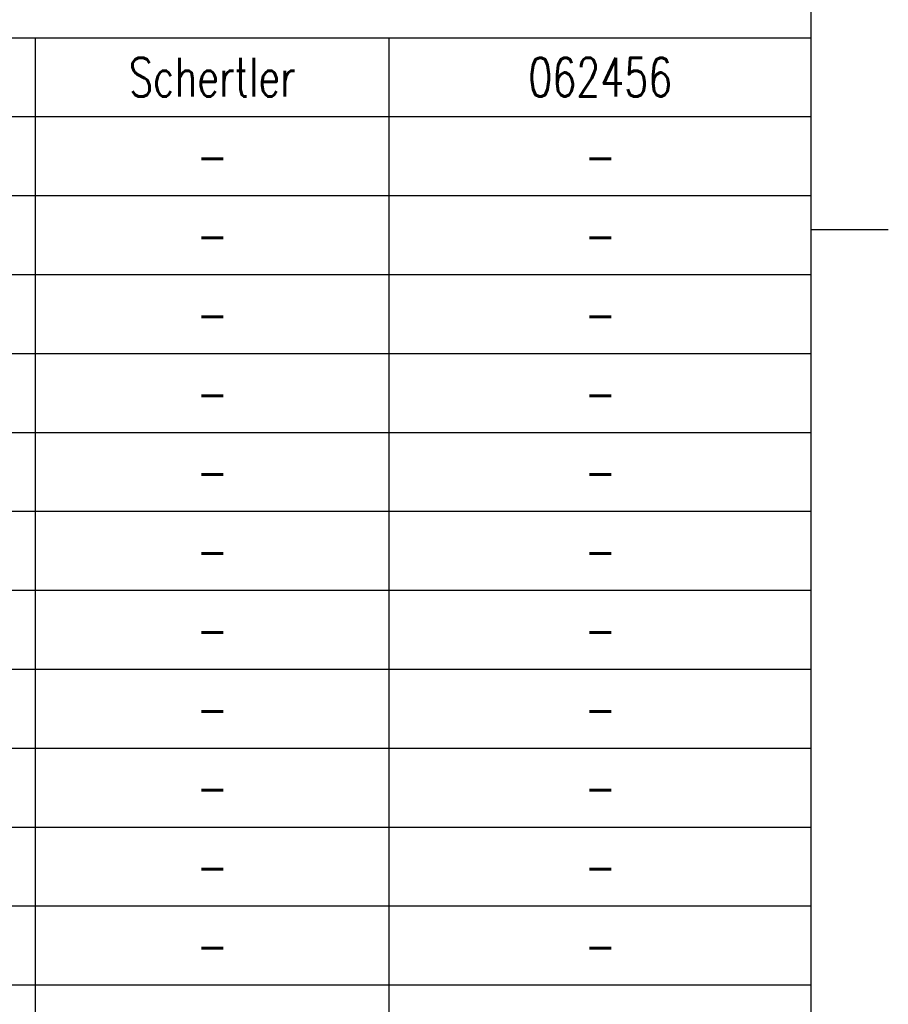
# Model space of a CAD drawing. Header units: inches. Extents: x 0 to 882, y 0 to 559.
# Tile 16 of 22: x 792 to 864, y 79 to 160. Entities that reach past the tile are written whole.
import ezdxf

# ---------------------------------------------------------------- set-up
doc = ezdxf.new("R2010")
doc.units = ezdxf.units.IN
doc.layers.add('1', color=7, linetype='Continuous')
doc.styles.add('CONVERTER_15', font='txt.shx', dxfattribs={"width": 0.72})

# ---------------------------------------------------------------- blocks, each defined once
blk = doc.blocks.new('Docu_bom_sketch', base_point=(652.859, 49.544))
at = {"color": 4, "linetype": 'Continuous'}
for p, q in [((652.859, 158.703), (857.25, 158.703)), ((793.353, 152.203), (793.353, 158.703)), ((822.5, 152.203), (822.5, 158.703)), ((652.859, 152.203), (857.25, 152.203)), ((793.353, 145.703), (793.353, 152.203)), ((822.5, 145.703), (822.5, 152.203)), ((652.859, 145.703), (857.25, 145.703)), ((793.353, 139.203), (793.353, 145.703)), ((822.5, 139.203), (822.5, 145.703)), ((652.859, 139.203), (857.25, 139.203)), ((793.353, 132.703), (793.353, 139.203)), ((822.5, 132.703), (822.5, 139.203)), ((652.859, 132.703), (857.25, 132.703)), ((793.353, 126.203), (793.353, 132.703)), ((822.5, 126.203), (822.5, 132.703)), ((652.859, 126.203), (857.25, 126.203)), ((793.353, 119.703), (793.353, 126.203)), ((822.5, 119.703), (822.5, 126.203)), ((652.859, 119.703), (857.25, 119.703)), ((793.353, 113.203), (793.353, 119.703)), ((822.5, 113.203), (822.5, 119.703)), ((652.859, 113.203), (857.25, 113.203)), ((793.353, 106.703), (793.353, 113.203)), ((822.5, 106.703), (822.5, 113.203)), ((652.859, 106.703), (857.25, 106.703)), ((793.353, 100.203), (793.353, 106.703)), ((822.5, 100.203), (822.5, 106.703)), ((652.859, 100.203), (857.25, 100.203)), ((793.353, 93.703), (793.353, 100.203)), ((822.5, 93.703), (822.5, 100.203)), ((652.859, 93.703), (857.25, 93.703)), ((793.353, 87.203), (793.353, 93.703)), ((822.5, 87.203), (822.5, 93.703)), ((652.859, 87.203), (857.25, 87.203)), ((793.353, 80.703), (793.353, 87.203)), ((822.5, 80.703), (822.5, 87.203)), ((652.859, 80.703), (857.25, 80.703)), ((793.353, 74.203), (793.353, 80.703)), ((822.5, 74.203), (822.5, 80.703))]:
    blk.add_line(p, q, dxfattribs=at)
at = {"color": 3, "char_height": 3.2, "attachment_point": 2, "line_spacing_factor": 1.020408, "style": 'CONVERTER_15'}
for s, insert in [('Schertler', (807.927, 157.053)), ('062456', (839.875, 157.053)), ('-', (807.927, 150.553)), ('-', (839.875, 150.553)), ('-', (807.927, 144.053)), ('-', (839.875, 144.053)), ('-', (807.927, 137.553)), ('-', (839.875, 137.553)), ('-', (807.927, 131.053)), ('-', (839.875, 131.053)), ('-', (807.927, 124.553)), ('-', (839.875, 124.553)), ('-', (807.927, 118.053)), ('-', (839.875, 118.053)), ('-', (807.927, 111.553)), ('-', (839.875, 111.553)), ('-', (807.927, 105.053)), ('-', (839.875, 105.053)), ('-', (807.927, 98.553)), ('-', (839.875, 98.553)), ('-', (807.927, 92.053)), ('-', (839.875, 92.053)), ('-', (807.927, 85.553)), ('-', (839.875, 85.553))]:
    blk.add_mtext(s, dxfattribs=dict(at, insert=insert))
blk = doc.blocks.new('Drawing_Grid_Zones', base_point=(6.35, 6.35))
at = {"layer": '1', "color": 4, "linetype": 'Continuous'}
blk.add_line((863.6, 142.875), (857.25, 142.875), dxfattribs=at)
blk = doc.blocks.new('D_Size_Verigy_Frame', base_point=(6.35, 6.35))
at = {"layer": '1', "color": 7, "linetype": 'Continuous'}
blk.add_line((857.25, 9.35), (857.25, 549.45), dxfattribs=at)
at = {"layer": '1'}
blk.add_blockref('Drawing_Grid_Zones', (6.35, 6.35), dxfattribs=at)
blk = doc.blocks.new('1')
for name, p in [('D_Size_Verigy_Frame', (6.35, 6.35)), ('Docu_bom_sketch', (652.859375, 49.54375))]:
    blk.add_blockref(name, p)

msp = doc.modelspace()

# ---------------------------------------------------------------- block references
at = {"layer": '1'}
msp.add_blockref('1', (0, 0), dxfattribs=at)

doc.saveas('drawing.dxf')
